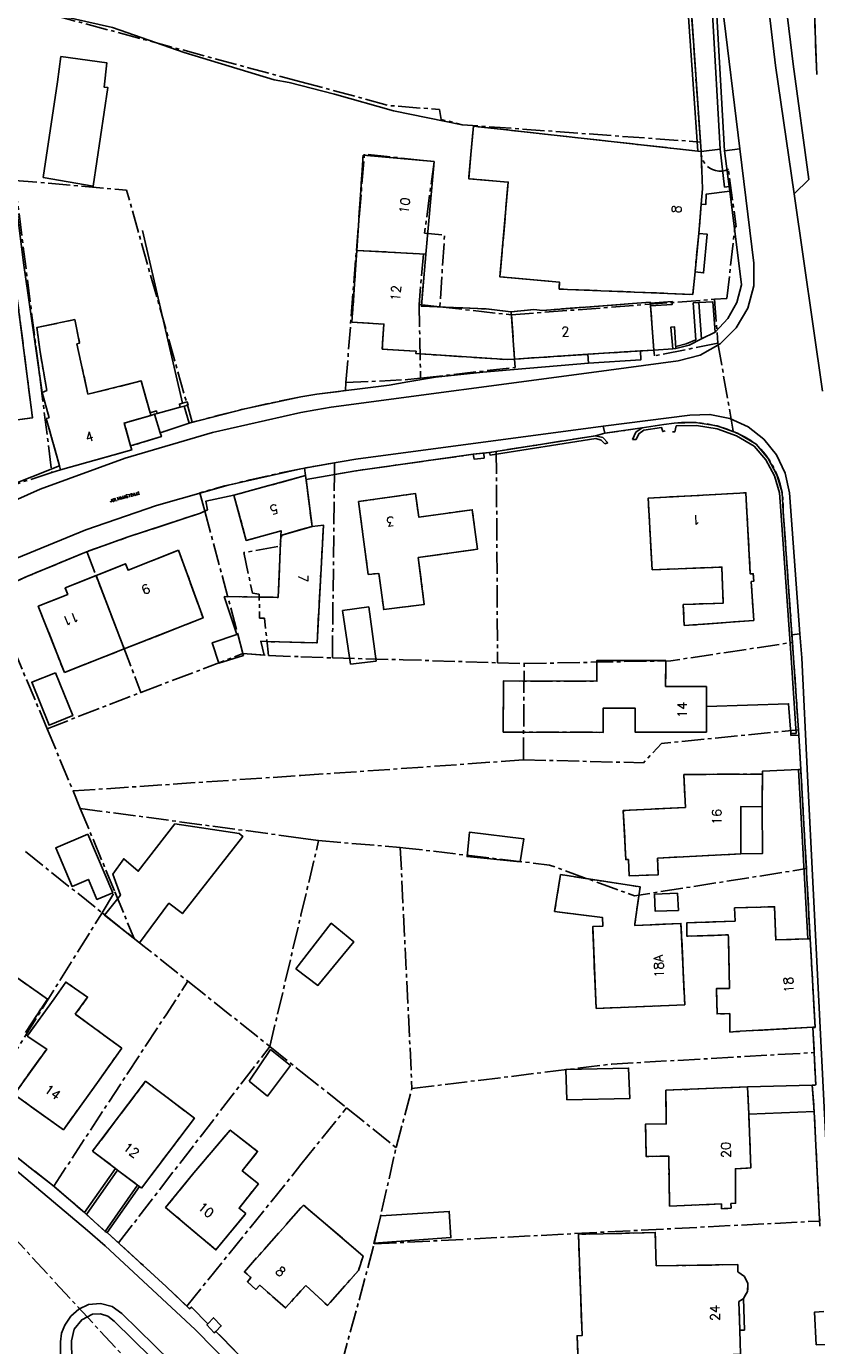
# Model space of a CAD drawing. Header units: metres. Extents: x 189938 to 192675, y 307646 to 311153.
# Tile 95 of 100: x 191965 to 192066, y 309610 to 309779. Entities that reach past the tile are written whole.
import ezdxf

# ---------------------------------------------------------------- set-up
doc = ezdxf.new("R2010")
doc.units = ezdxf.units.M
doc.linetypes.add('1-200 CENTER', pattern=[4.28625, 2.8575, -0.47625, 0.47625, -0.47625])
for name, color, linetype in [('PH-BEST-HUISNUMMERS', 7, 'Continuous'), ('PH-BEST-KADASTRALE-GRENS', 240, '1-200 CENTER'), ('PH-BEST-KANTVERHARDING', 252, 'Continuous'), ('PH-BEST-STAATNAAM', 7, 'Continuous')]:
    doc.layers.add(name, color=color, linetype=linetype)
doc.styles.add('ROMANS', font='romans.shx')

msp = doc.modelspace()

# ---------------------------------------------------------------- linework, layer by layer
at = {"layer": 'PH-BEST-KADASTRALE-GRENS'}
for p, q in [((191960.002, 309783.062), (192000, 309772.29)), ((192051.22, 309764.573), (192050.021, 309781.86)), ((192066.108, 309774.217), (192065.852, 309781.133)), ((192066.15, 309773.25), (192066.108, 309774.217)), ((192051.304, 309763.361), (192051.22, 309764.573)), ((192007.15, 309750.681), (192007.965, 309762.889)), ((192050.894, 309763.407), (192051.304, 309763.361)), ((191963.299, 309759.658), (191968.061, 309722.195)), ((192051.334, 309756.594), (192051.022, 309752.864)), ((192051.022, 309752.864), (192050.541, 309747.943)), ((192005.772, 309733.718), (192007.109, 309750.683)), ((192050.541, 309747.943), (192050.256, 309745.027)), ((192015.15, 309743.751), (192015.339, 309734.292)), ((192017.807, 309743.447), (192015.15, 309743.751)), ((192026.983, 309742.409), (192053.047, 309744.412)), ((192044.809, 309743.909), (192044.8, 309744.029)), ((192044.836, 309743.559), (192044.809, 309743.909)), ((192053.047, 309744.412), (192054.617, 309744.499)), ((192053.047, 309744.412), (192053.473, 309738.77)), ((192017.807, 309743.447), (192026.983, 309742.409)), ((192026.983, 309742.409), (192027.404, 309736.737)), ((192045.266, 309737.892), (192044.836, 309743.559)), ((192053.473, 309738.77), (192045.322, 309737.149)), ((192053.473, 309738.77), (192055.434, 309727.466)), ((192027.404, 309736.737), (192036.773, 309737.351)), ((192036.773, 309737.351), (192043.53, 309737.781)), ((192043.53, 309737.781), (192045.266, 309737.892)), ((192045.266, 309737.892), (192045.322, 309737.149)), ((192015.339, 309734.292), (192027.474, 309735.669)), ((192027.404, 309736.737), (192027.474, 309735.669)), ((191979.513, 309733.939), (191972.685, 309732.224)), ((191979.513, 309733.939), (191980.644, 309729.848)), ((192005.692, 309732.703), (192005.772, 309733.718)), ((192005.772, 309733.718), (192013.707, 309734.107)), ((192013.707, 309734.107), (192015.339, 309734.292)), ((191967.688, 309729.217), (191966.815, 309732.459)), ((192002.047, 309732.248), (192000, 309731.879)), ((192002.047, 309732.248), (192005.692, 309732.703)), ((191967.688, 309729.217), (191967.328, 309729.127)), ((191969.022, 309723.067), (191967.328, 309729.127)), ((191980.644, 309729.848), (191980.737, 309729.523)), ((192046.519, 309728.339), (192047.841, 309728.515)), ((192037.781, 309726.905), (192025.051, 309724.903)), ((192046.519, 309728.339), (192043.767, 309727.934)), ((192004.296, 309721.937), (192004.313, 309723.453)), ((192025.051, 309724.903), (192024.192, 309724.768)), ((192025.051, 309724.903), (192025.212, 309697.802)), ((191969.166, 309722.551), (191968.061, 309722.195)), ((191969.166, 309722.551), (191969.022, 309723.067)), ((192000, 309721.643), (191991.378, 309719.283)), ((192000.458, 309722.757), (192000, 309722.668)), ((192000.582, 309721.802), (192000, 309721.643)), ((192000.458, 309722.757), (192001.426, 309715.274)), ((192000.582, 309721.802), (192000.648, 309721.293)), ((192004.021, 309698.424), (192004.296, 309721.937)), ((192000.648, 309721.293), (192001.425, 309715.28)), ((191987.037, 309719.61), (191987.667, 309717.256)), ((192007.363, 309718.487), (192008.464, 309710.421)), ((191987.667, 309717.256), (191992.56, 309698.978)), ((192063.04, 309700.418), (192061.841, 309717.256)), ((192001.426, 309715.274), (192000, 309714.874)), ((191972.545, 309712.056), (191979.464, 309693.99)), ((192015.043, 309711.317), (192022.654, 309712.353)), ((191990.167, 309706.315), (191991.758, 309701.438)), ((192000, 309700.401), (191995.634, 309700.512)), ((191963.127, 309699.616), (191967.444, 309689.349)), ((191969.656, 309696.575), (191977.324, 309699.579)), ((191979.464, 309693.99), (191992.56, 309698.978)), ((191992.56, 309698.978), (191995.279, 309698.768)), ((191992.56, 309698.978), (191995.817, 309698.727)), ((191995.817, 309698.727), (192000, 309698.573)), ((192000, 309698.573), (192004.021, 309698.424)), ((192025.212, 309697.802), (192028.611, 309697.692)), ((192028.531, 309685.354), (192028.611, 309697.692)), ((192052.001, 309692.204), (192052.009, 309694.75)), ((191967.444, 309689.349), (191979.464, 309693.99)), ((192051.991, 309688.896), (192052.001, 309692.204)), ((191967.444, 309689.349), (191970.765, 309681.364)), ((192063.854, 309688.501), (192063.805, 309689.219)), ((192063.854, 309688.501), (192064.106, 309684.114)), ((191970.765, 309681.364), (192000, 309683.351)), ((192049.095, 309683.48), (192059.206, 309683.528)), ((192059.206, 309683.528), (192059.138, 309679.336)), ((192064.81, 309671.402), (192064.106, 309684.114)), ((191970.765, 309681.364), (191971.691, 309679.132)), ((191971.691, 309679.132), (192000, 309675.324)), ((191971.691, 309679.132), (191976.128, 309668.434)), ((192000, 309665.445), (192002.268, 309675.022)), ((192002.268, 309675.022), (192012.732, 309674.109)), ((191964.664, 309673.59), (191974.495, 309665.74)), ((192012.732, 309674.109), (192014.235, 309643.216)), ((192045.742, 309672.763), (192056.409, 309673.292)), ((192065.308, 309662.41), (192064.81, 309671.402)), ((191974.495, 309665.74), (191976.128, 309668.434)), ((191976.128, 309668.434), (191978.608, 309662.46)), ((192055.598, 309666.367), (192055.678, 309664.661)), ((191957.74, 309638.865), (191974.495, 309665.74)), ((191974.495, 309665.74), (191978.608, 309662.46)), ((191996.009, 309648.593), (192000, 309665.445)), ((192064.993, 309662.399), (192065.308, 309662.41)), ((192065.308, 309662.41), (192065.929, 309651.024)), ((191968.36, 309654.699), (191964.884, 309649.937)), ((191977.007, 309648.385), (191971.06, 309652.727)), ((192065.656, 309651.059), (192056.344, 309650.55)), ((192065.929, 309651.024), (192065.658, 309651.018)), ((192065.658, 309651.018), (192065.814, 309647.819)), ((191973.891, 309643.98), (191977.007, 309648.385)), ((191996.009, 309648.593), (192000, 309645.404)), ((192000, 309645.404), (192005.852, 309640.727)), ((192012.197, 309635.647), (192014.235, 309643.216)), ((192052.936, 309643.251), (192046.778, 309642.984)), ((192057.262, 309643.438), (192052.936, 309643.251)), ((192057.415, 309639.911), (192057.262, 309643.438)), ((192000, 309633.47), (192005.852, 309640.727)), ((192005.852, 309640.727), (192012.197, 309635.647)), ((192009.401, 309623.283), (192012.197, 309635.647)), ((191973.28, 309635.184), (191976.221, 309632.95)), ((191976.221, 309632.95), (191976.49, 309632.746)), ((191976.49, 309632.746), (191979.046, 309630.804)), ((191985.357, 309615.31), (192000, 309633.47)), ((191968.298, 309630.682), (191968.115, 309630.838)), ((191979.046, 309630.804), (191979.277, 309630.629)), ((191979.277, 309630.629), (191979.534, 309630.434)), ((192000.329, 309628.272), (192000, 309627.901)), ((192003.149, 309625.865), (192000.329, 309628.272)), ((192009.401, 309623.283), (192066.524, 309626.218)), ((191962.63, 309624.701), (191977.069, 309609.064)), ((192005.194, 309607.822), (192009.401, 309623.283)), ((192000, 309617.272), (192000.615, 309617.952)), ((192056.272, 309612.212), (192056.155, 309615.89)), ((191988.887, 309611.887), (191989.078, 309612.077))]:
    msp.add_line(p, q, dxfattribs=at)
at = {"layer": 'PH-BEST-KADASTRALE-GRENS', "flags": 128}
for points in [[(192066.15, 309773.25), (192066.108, 309774.217), (192065.852, 309781.133)], [(192000, 309772.29), (192011.314, 309769.243), (192017.779, 309768.741), (192017.984, 309767.481), (192020.683, 309766.786), (192051.22, 309764.573)], [(192021.79, 309762.959), (192022.109, 309766.606), (192050.894, 309763.407)], [(192007.109, 309750.683), (192008.135, 309763.026), (192017.07, 309762.072), (192015.854, 309752.891), (192018.417, 309752.661), (192017.807, 309743.447)], [(192016.004, 309750.195), (192017.07, 309762.072), (192007.965, 309762.889)], [(192021.79, 309762.959), (192021.52, 309759.872), (192026.577, 309759.43), (192025.507, 309747.275), (192033.154, 309746.62), (192033.116, 309745.717), (192050.256, 309745.027)], [(192051.304, 309763.361), (192051.501, 309758.59), (192051.334, 309756.594)], [(192054.809, 309761.079), (192054.419, 309760.932), (192054.009, 309760.853), (192053.592, 309760.845), (192053.18, 309760.908), (192052.784, 309761.039), (192052.416, 309761.236), (192052.087, 309761.493), (192051.807, 309761.802), (192051.582, 309762.153), (192051.421, 309762.538), (192051.327, 309762.945), (192051.304, 309763.361)], [(192054.617, 309744.499), (192055.658, 309753.704), (192055.817, 309753.715), (192054.809, 309761.079)], [(191963.299, 309759.658), (191977.636, 309758.385), (191986.051, 309728.632)], [(192007.15, 309750.681), (192006.537, 309741.493), (192010.628, 309741.22), (192010.415, 309738.027), (192013.947, 309737.791)], [(192007.109, 309750.683), (192015.716, 309750.211), (192015.15, 309743.751)], [(192026.955, 309742.791), (192026.916, 309742.787), (192023.752, 309743.166), (192022.655, 309743.22), (192015.444, 309743.517), (192016.004, 309750.195)], [(191952.552, 309738.582), (191953.559, 309730.734), (191954.769, 309730.888), (191955.28, 309726.872), (191959.804, 309727.453), (191959.679, 309728.424), (191965.568, 309729.205), (191963.58, 309744.814), (191959.612, 309744.306), (191960.22, 309739.565), (191952.552, 309738.582)], [(192044.8, 309744.029), (192030.983, 309742.984), (192029.858, 309743.113), (192026.955, 309742.791)], [(191966.815, 309732.459), (191967.392, 309732.722), (191966.531, 309737.687), (191966.132, 309740.795), (191970.992, 309741.795), (191971.615, 309738.782), (191971.27, 309738.678), (191972.685, 309732.224)], [(192013.947, 309737.791), (192014.755, 309737.737), (192014.735, 309737.438), (192026.446, 309736.674), (192027.404, 309736.737)], [(192045.266, 309737.892), (192036.773, 309737.351), (192031.521, 309737.007), (192027.404, 309736.737)], [(192000, 309731.879), (191996.487, 309731.183), (191992.99, 309730.41), (191989.51, 309729.559), (191986.051, 309728.632)], [(191980.737, 309729.523), (191977.323, 309728.525), (191978.154, 309725.602)], [(191986.051, 309728.632), (191981.956, 309727.293), (191982.107, 309726.805), (191978.154, 309725.602)], [(192047.841, 309728.515), (192048.806, 309728.603), (192049.775, 309728.628), (192050.743, 309728.59), (192051.706, 309728.489), (192052.661, 309728.325), (192053.604, 309728.099), (192054.529, 309727.813), (192055.434, 309727.466)], [(192037.781, 309726.905), (192038.952, 309727.223), (192043.767, 309727.934)], [(192055.434, 309727.466), (192056.202, 309727.117), (192056.948, 309726.724), (192057.671, 309726.29), (192058.368, 309725.815)], [(191978.154, 309725.602), (191978.296, 309725.102), (191969.166, 309722.551)], [(191978.154, 309725.602), (191978.296, 309725.102), (191969.166, 309722.551)], [(192058.368, 309725.815), (192058.975, 309725.197), (192059.532, 309724.534), (192060.035, 309723.83), (192060.482, 309723.088), (192060.869, 309722.313), (192061.195, 309721.511), (192061.457, 309720.685), (192061.653, 309719.842), (192061.783, 309718.986), (192061.846, 309718.122), (192061.841, 309717.256)], [(192004.313, 309723.453), (192002.383, 309723.116), (192000.458, 309722.757)], [(192004.296, 309721.937), (192007.052, 309722.424), (192022.08, 309724.538), (192024.192, 309724.768)], [(191968.061, 309722.195), (191963.299, 309720.662), (191958.959, 309718.866), (191955.435, 309717.229), (191950.951, 309715.751)], [(192000, 309722.668), (191996.738, 309721.998), (191993.489, 309721.264), (191990.255, 309720.468), (191987.037, 309719.61)], [(191991.378, 309719.283), (191992.989, 309713.48), (191997.45, 309714.719), (191997.423, 309714.137)], [(192022.654, 309712.353), (192021.965, 309717.424), (192015.099, 309716.492), (192014.704, 309719.489), (192007.363, 309718.487)], [(192045.027, 309709.739), (192044.527, 309718.91), (192057.055, 309719.592), (192057.621, 309709.19), (192058.011, 309709.214), (192058.069, 309708.245), (192057.741, 309708.208), (192058.074, 309703.241), (192049.133, 309702.562)], [(191987.667, 309717.256), (191987.096, 309716.994), (191977.827, 309713.929), (191972.545, 309712.056)], [(192000, 309714.874), (191997.537, 309714.182), (191997.277, 309712.734), (191992.675, 309711.921), (191993.777, 309706.706), (191994.654, 309706.605), (191994.667, 309703.518), (191995.326, 309703.523), (191995.817, 309698.727)], [(192001.425, 309715.28), (192002.867, 309715.455), (192002.071, 309700.349), (192000, 309700.401)], [(191997.423, 309714.137), (191997.061, 309706.185), (191990.167, 309706.315)], [(191972.545, 309712.056), (191972.503, 309712.041), (191964.822, 309708.848), (191960.18, 309706.695)], [(191984.304, 309712.228), (191977.826, 309709.67), (191977.514, 309710.5), (191973.721, 309708.984)], [(191977.324, 309699.579), (191987.451, 309703.546), (191984.304, 309712.228)], [(192015.043, 309711.317), (192015.812, 309705.291), (192010.611, 309704.628), (192009.97, 309709.261), (192008.628, 309709.126), (192008.464, 309710.421)], [(192045.027, 309709.739), (192053.984, 309710.072), (192054.156, 309705.453), (192049.032, 309705.262), (192049.133, 309702.562)], [(191973.721, 309708.984), (191969.765, 309707.395), (191970.096, 309706.572), (191966.315, 309705.052), (191969.656, 309696.575)], [(191995.634, 309700.512), (191994.85, 309700.571), (191995.279, 309698.768)], [(192028.611, 309697.692), (192047.417, 309698.061), (192063.04, 309700.418)], [(192063.805, 309689.219), (192063.181, 309698.439), (192063.04, 309700.418)], [(192004.021, 309698.424), (192013.102, 309698.191), (192025.212, 309697.802)], [(192052.009, 309694.75), (192046.769, 309694.766), (192046.779, 309698.076), (192037.959, 309698.103), (192037.951, 309695.433), (192025.961, 309695.47), (192025.941, 309688.92), (192038.761, 309688.881), (192038.77, 309691.987), (192042.86, 309691.974), (192042.851, 309688.924), (192051.991, 309688.896)], [(192028.531, 309685.354), (192043.923, 309684.982), (192046.215, 309687.464), (192063.805, 309689.219)], [(192000, 309683.351), (192012.883, 309684.227), (192028.531, 309685.354)], [(192049.095, 309683.48), (192049.304, 309679.26), (192041.339, 309678.865), (192041.652, 309672.56), (192041.989, 309672.577)], [(192059.138, 309679.336), (192056.418, 309679.38), (192056.409, 309673.292)], [(192000, 309675.324), (192002.201, 309675.028), (192002.268, 309675.022)], [(192012.732, 309674.109), (192013.456, 309674.046), (192031.88, 309671.867), (192042.776, 309667.919), (192064.81, 309671.402)], [(192041.989, 309672.577), (192042.074, 309670.493), (192045.827, 309670.615), (192045.742, 309672.763)], [(192037.838, 309653.479), (192037.409, 309663.979), (192038.722, 309664.034), (192038.688, 309665.121), (192032.525, 309665.913), (192033.287, 309670.643), (192043.506, 309669.053), (192042.825, 309664.341), (192042.795, 309664.115), (192048.735, 309664.38), (192049.216, 309653.947), (192037.838, 309653.479)], [(192055.598, 309666.367), (192060.743, 309666.529), (192060.877, 309662.258), (192064.993, 309662.399)], [(192055.678, 309664.661), (192049.496, 309664.471), (192049.486, 309662.741), (192054.798, 309662.91), (192054.814, 309662.56)], [(191978.608, 309662.46), (191979.725, 309661.571), (191985.509, 309656.961)], [(192054.814, 309662.56), (192054.951, 309656.046), (192053.292, 309656.047), (192053.364, 309652.772), (192054.985, 309652.815), (192055.01, 309650.455), (192056.344, 309650.55)], [(192065.308, 309662.41), (192065.927, 309651.074), (192065.656, 309651.059)], [(191962.523, 309657.929), (191962.653, 309658.093), (191967.475, 309654.683), (191964.683, 309650.379)], [(191968.298, 309630.682), (191982.693, 309652.68), (191985.509, 309656.961)], [(191968.36, 309654.699), (191969.84, 309656.852), (191972.626, 309654.94), (191971.06, 309652.727)], [(191985.509, 309656.961), (191995.948, 309648.643), (191996.009, 309648.593)], [(191964.884, 309649.937), (191967.386, 309648.264), (191963.216, 309642.463), (191969.531, 309637.927), (191973.891, 309643.98)], [(191976.608, 309623.413), (191995.904, 309648.456), (191996.009, 309648.593)], [(192014.235, 309643.216), (192039.876, 309646.342), (192065.814, 309647.819)], [(192065.814, 309647.819), (192066.017, 309643.668), (192065.577, 309643.645), (192065.816, 309640.271), (192065.942, 309637.824), (192066.524, 309626.218)], [(191979.534, 309630.434), (191986.338, 309639.393), (191980.079, 309644.147), (191973.28, 309635.184)], [(192046.778, 309642.984), (192046.835, 309638.683), (192044.198, 309638.648), (192044.252, 309634.504), (192047.164, 309634.542), (192047.248, 309628.125)], [(191968.115, 309630.838), (191965.275, 309633.061), (191960.176, 309637.098), (191957.74, 309638.865)], [(192047.248, 309628.125), (192053.919, 309628.414), (192053.945, 309627.805), (192055.166, 309627.871), (192055.128, 309628.466), (192055.737, 309628.492), (192055.716, 309632.923), (192057.712, 309633.044), (192057.415, 309639.911)], [(191992.463, 309632.646), (191994.436, 309635.146), (191990.92, 309637.89), (191986.26, 309632.405)], [(191986.26, 309632.405), (191982.634, 309627.97), (191989.084, 309622.517), (191992.925, 309627.182)], [(191992.925, 309627.182), (191992.061, 309627.866), (191994.531, 309630.989), (191992.463, 309632.646)], [(191976.608, 309623.413), (191975.132, 309624.735), (191974.899, 309624.882), (191972.247, 309627.3), (191968.298, 309630.682)], [(192000, 309627.901), (191992.737, 309619.705), (191993.583, 309618.964), (191993.136, 309618.433), (191994.213, 309617.457), (191994.702, 309617.985), (191998.022, 309615.083), (192000, 309617.272)], [(192003.149, 309625.865), (192007.966, 309621.736), (192007.357, 309619.865)], [(192039.062, 309605.997), (192039.093, 309605.24), (192038.548, 309605.218), (192038.483, 309606.812), (192035.586, 309606.663), (192035.409, 309611.509), (192036.048, 309611.523), (192035.584, 309624.539), (192038.765, 309624.561)], [(192045.541, 309620.468), (192045.438, 309624.761), (192038.765, 309624.561)], [(191985.357, 309615.31), (191982.726, 309617.818), (191976.773, 309623.266), (191976.608, 309623.413)], [(192045.541, 309620.468), (192056.019, 309620.627), (192056.033, 309619.718)], [(192000.615, 309617.952), (192003.384, 309615.401), (192007.357, 309619.865)], [(192056.033, 309619.718), (192056.871, 309619.125), (192057.322, 309618.203), (192057.277, 309617.178), (192056.747, 309616.299)], [(191988.057, 309613.048), (191985.946, 309615.179), (191985.715, 309614.968), (191985.357, 309615.31)], [(192056.747, 309616.299), (192056.469, 309616.069), (192056.155, 309615.89)], [(191988.887, 309611.887), (191987.933, 309612.913), (191988.057, 309613.048)], [(192000, 309600.462), (191998.077, 309602.417), (191998.34, 309602.672), (191989.078, 309612.077)], [(192053.583, 309609.033), (192056.376, 309609.141), (192056.272, 309612.212)]]:
    msp.add_lwpolyline(points, dxfattribs=at)
at = {"layer": 'PH-BEST-KANTVERHARDING', "color": 8}
for p, q in [((191968.766, 309772.289), (191966.946, 309760.017)), ((192007.15, 309750.681), (192007.965, 309762.889)), ((192050.894, 309763.407), (192051.304, 309763.361)), ((192053.765, 309763.654), (192051.304, 309763.361)), ((192056.28, 309763.679), (192054.302, 309763.46)), ((192054.894, 309758.868), (192054.302, 309763.46)), ((192058.067, 309749.046), (192056.28, 309763.679)), ((192054.894, 309758.868), (192054.984, 309758.287)), ((192065.11, 309759.783), (192063.234, 309757.928)), ((192054.984, 309758.287), (192056.498, 309746.274)), ((192063.234, 309757.928), (192066.89, 309732.615)), ((192051.334, 309756.594), (192051.022, 309752.864)), ((191984.822, 309731.087), (191979.687, 309753.237)), ((192051.022, 309752.864), (192050.541, 309747.943)), ((192007.15, 309750.681), (192016.004, 309750.195)), ((192050.541, 309747.943), (192050.256, 309745.027)), ((192044.809, 309743.909), (192044.8, 309744.029)), ((192044.836, 309743.559), (192044.809, 309743.909)), ((192051.345, 309739.319), (192051.012, 309743.986)), ((192026.955, 309742.791), (192027.404, 309736.737)), ((192045.266, 309737.892), (192044.836, 309743.559)), ((192053.116, 309740.213), (192051.345, 309739.319)), ((192027.404, 309736.737), (192036.773, 309737.351)), ((192036.773, 309737.351), (192043.53, 309737.781)), ((192036.773, 309737.351), (192036.877, 309736.228)), ((192043.53, 309737.781), (192045.266, 309737.892)), ((192047.674, 309738.053), (192045.266, 309737.892)), ((192048.065, 309738.107), (192047.674, 309738.053)), ((191979.513, 309733.939), (191972.685, 309732.224)), ((191979.513, 309733.939), (191980.644, 309729.848)), ((191967.688, 309729.217), (191966.815, 309732.459)), ((191984.524, 309730.564), (191981.56, 309729.764)), ((191985.005, 309730.69), (191984.524, 309730.564)), ((191985.645, 309728.518), (191985.005, 309730.69)), ((191967.688, 309729.217), (191967.328, 309729.127)), ((191969.022, 309723.067), (191967.328, 309729.127)), ((191980.644, 309729.848), (191980.737, 309729.523)), ((191980.737, 309729.523), (191981.2, 309729.659)), ((191981.2, 309729.659), (191981.56, 309729.764)), ((191981.956, 309727.293), (191981.2, 309729.659)), ((191985.645, 309728.518), (191981.956, 309727.293)), ((192049.855, 309729.549), (192038.775, 309728.148)), ((192038.775, 309728.148), (192007.039, 309723.892)), ((192037.781, 309726.905), (192024.192, 309724.768)), ((192037.781, 309726.905), (192038.952, 309727.223)), ((192038.775, 309728.148), (192038.952, 309727.223)), ((192038.952, 309727.223), (192043.767, 309727.934)), ((192046.519, 309728.339), (192043.767, 309727.934)), ((192039.364, 309726.021), (192038.956, 309725.874)), ((192042.536, 309726.443), (192042.969, 309726.44)), ((192022.08, 309724.538), (192023.446, 309724.687)), ((192023.446, 309724.687), (192024.192, 309724.768)), ((191969.166, 309722.551), (191969.022, 309723.067)), ((192000.582, 309721.802), (191991.378, 309719.283)), ((192000.582, 309721.802), (192000.648, 309721.293)), ((192000.648, 309721.293), (192001.425, 309715.28)), ((192007.363, 309718.487), (192008.464, 309710.421)), ((192062.664, 309719.588), (192063.995, 309701.513)), ((192062.97, 309701.399), (192061.841, 309717.256)), ((192001.425, 309715.28), (191997.423, 309714.137)), ((192015.043, 309711.317), (192022.654, 309712.353)), ((191973.721, 309708.984), (191977.324, 309699.579)), ((191990.167, 309706.315), (191991.758, 309701.438)), ((192005.306, 309704.5), (192008.704, 309704.964)), ((192009.659, 309697.997), (192008.704, 309704.964)), ((192005.306, 309704.5), (192006.358, 309697.606)), ((192063.995, 309701.513), (192062.97, 309701.399)), ((191969.656, 309696.575), (191977.324, 309699.579)), ((191992.56, 309698.978), (191995.279, 309698.768)), ((192006.358, 309697.606), (192009.659, 309697.997)), ((192052.001, 309692.204), (192052.009, 309694.75)), ((192051.991, 309688.896), (192052.001, 309692.204)), ((192063.854, 309688.501), (192064.106, 309684.114)), ((192049.095, 309683.48), (192059.206, 309683.528)), ((192059.206, 309683.528), (192059.138, 309679.336)), ((192064.106, 309684.114), (192063.792, 309684.1)), ((192064.993, 309662.399), (192063.792, 309684.1)), ((192065.308, 309662.41), (192064.106, 309684.114)), ((192045.742, 309672.763), (192056.409, 309673.292)), ((192055.598, 309666.367), (192055.678, 309664.661)), ((192064.993, 309662.399), (192065.308, 309662.41)), ((192064.994, 309662.386), (192064.993, 309662.399)), ((191968.36, 309654.699), (191964.884, 309649.937)), ((191977.007, 309648.385), (191971.06, 309652.727)), ((192065.656, 309651.059), (192056.344, 309650.55)), ((191973.891, 309643.98), (191977.007, 309648.385)), ((192034.077, 309641.742), (192033.979, 309645.668)), ((192052.936, 309643.251), (192046.778, 309642.984)), ((192057.262, 309643.438), (192052.936, 309643.251)), ((192057.262, 309643.438), (192065.577, 309643.645)), ((192057.415, 309639.911), (192057.262, 309643.438)), ((192065.577, 309643.645), (192065.816, 309640.271)), ((192057.415, 309639.911), (192065.816, 309640.271)), ((192065.816, 309640.271), (192066.557, 309625.552)), ((191973.28, 309635.184), (191976.221, 309632.95)), ((191976.221, 309632.95), (191972.247, 309627.3)), ((191976.49, 309632.746), (191972.499, 309627.071)), ((191976.221, 309632.95), (191976.49, 309632.746)), ((191976.49, 309632.746), (191979.046, 309630.804)), ((191974.899, 309624.882), (191979.046, 309630.804)), ((191979.277, 309630.629), (191975.132, 309624.735)), ((191979.046, 309630.804), (191979.277, 309630.629)), ((191979.277, 309630.629), (191979.534, 309630.434)), ((191972.499, 309627.071), (191972.247, 309627.3)), ((191974.899, 309624.882), (191972.499, 309627.071)), ((192003.149, 309625.865), (192000.329, 309628.272)), ((191975.132, 309624.735), (191974.899, 309624.882)), ((192056.272, 309612.212), (192056.155, 309615.89)), ((191998.34, 309602.672), (191989.078, 309612.077)), ((191970.565, 309610.842), (191970.601, 309608.444))]:
    msp.add_line(p, q, dxfattribs=at)
for points in [[(192054.302, 309763.46), (192053.309, 309781.549), (192052.03, 309794.197), (192049.764, 309808.997)], [(192056.28, 309763.679), (192053.995, 309782.269), (192051.034, 309807.114)], [(192051.229, 309794.011), (192052.785, 309781.024), (192053.765, 309763.654)], [(192058.948, 309790.833), (192059.004, 309789.901), (192060.859, 309774.37), (192063.234, 309757.928)], [(192061.343, 309789.39), (192063.121, 309774.575), (192065.11, 309759.783)], [(191966.815, 309732.459), (191964.465, 309748.762), (191960.064, 309783.431)], [(192020.683, 309766.786), (192011.866, 309768.58), (192004.281, 309770.692), (191998.473, 309772.219), (191996.563, 309772.538), (191985.004, 309776.06), (191975.817, 309779.256), (191967.666, 309781.076), (191960.064, 309783.431)], [(192051.304, 309763.361), (192050.021, 309781.86), (192049.597, 309781.84), (192050.894, 309763.407)], [(192066.15, 309773.25), (192066.108, 309774.217), (192065.852, 309781.133)], [(191968.766, 309772.289), (191969.218, 309775.531), (191975.092, 309774.744), (191974.771, 309771.597), (191975.23, 309771.544), (191973.359, 309758.905), (191966.946, 309760.017)], [(192021.79, 309762.959), (192022.109, 309766.606), (192050.894, 309763.407)], [(192016.004, 309750.195), (192017.07, 309762.072), (192007.965, 309762.889)], [(192021.79, 309762.959), (192021.52, 309759.872), (192026.577, 309759.43), (192025.507, 309747.275), (192033.154, 309746.62), (192033.116, 309745.717), (192050.256, 309745.027)], [(192051.304, 309763.361), (192051.501, 309758.59), (192051.334, 309756.594)], [(192053.765, 309763.654), (192054.319, 309758.797), (192054.894, 309758.868)], [(192054.984, 309758.287), (192051.971, 309757.905), (192051.906, 309756.541), (192051.334, 309756.594)], [(192051.022, 309752.864), (192052.09, 309752.776), (192051.638, 309747.798), (192050.541, 309747.943)], [(192007.15, 309750.681), (192006.537, 309741.493), (192010.628, 309741.22), (192010.415, 309738.027), (192013.947, 309737.791)], [(192026.955, 309742.791), (192026.916, 309742.787), (192023.752, 309743.166), (192022.655, 309743.22), (192015.444, 309743.517), (192016.004, 309750.195)], [(192048.354, 309736.525), (192051.191, 309737.256), (192053.739, 309738.7), (192055.823, 309740.759), (192057.299, 309743.289), (192058.064, 309746.117), (192058.067, 309749.046)], [(192053.116, 309740.213), (192054.736, 309741.931), (192055.887, 309743.993), (192056.498, 309746.274)], [(191952.552, 309738.582), (191953.559, 309730.734), (191954.769, 309730.888), (191955.28, 309726.872), (191959.804, 309727.453), (191959.679, 309728.424), (191965.568, 309729.205), (191963.58, 309744.814), (191959.612, 309744.306), (191960.22, 309739.565), (191952.552, 309738.582)], [(192044.8, 309744.029), (192030.983, 309742.984), (192029.858, 309743.113), (192026.955, 309742.791)], [(192044.809, 309743.909), (192047.604, 309744.103), (192047.591, 309743.728), (192044.836, 309743.559)], [(192051.012, 309743.986), (192050.313, 309743.95), (192050.644, 309739.209)], [(192051.012, 309743.986), (192052.834, 309744.08), (192053.116, 309740.213)], [(191966.815, 309732.459), (191967.392, 309732.722), (191966.531, 309737.687), (191966.132, 309740.795), (191970.992, 309741.795), (191971.615, 309738.782), (191971.27, 309738.678), (191972.685, 309732.224)], [(192048.065, 309738.107), (192047.888, 309740.896), (192047.433, 309740.854), (192047.674, 309738.053)], [(192048.065, 309738.107), (192049.769, 309738.541), (192051.345, 309739.319)], [(192050.644, 309739.209), (192049.403, 309738.683), (192048.093, 309738.369)], [(192013.947, 309737.791), (192014.755, 309737.737), (192014.735, 309737.438), (192026.446, 309736.674), (192027.404, 309736.737)], [(192036.877, 309736.228), (192043.592, 309736.664), (192043.53, 309737.781)], [(192048.354, 309736.525), (192037.274, 309735.016), (192003.852, 309730.555)], [(192013.69, 309733.845), (192017.271, 309734.409), (192023.34, 309735.074), (192036.877, 309736.228)], [(192002.047, 309732.248), (192011.306, 309733.403), (192013.688, 309733.821), (192013.69, 309733.845)], [(192000, 309731.879), (191992.784, 309730.362), (191985.645, 309728.518)], [(192002.047, 309732.248), (192001.023, 309732.067), (192000, 309731.879)], [(191981.56, 309729.764), (191981.47, 309730.086), (191980.644, 309729.848)], [(191984.524, 309730.564), (191984.403, 309730.97), (191984.822, 309731.087)], [(191984.822, 309731.087), (191985.421, 309731.256), (191985.526, 309730.841), (191985.005, 309730.69)], [(192003.852, 309730.555), (192001.924, 309730.223), (192000, 309729.871)], [(192000, 309729.871), (191988.637, 309727.333), (191977.464, 309724.054), (191966.532, 309720.048), (191955.886, 309715.333)], [(191980.737, 309729.523), (191977.323, 309728.525), (191978.154, 309725.602)], [(192047.841, 309728.515), (192050.617, 309728.599), (192053.361, 309728.164), (192055.975, 309727.225), (192058.368, 309725.815)], [(192049.855, 309729.549), (192052.441, 309729.64), (192054.98, 309729.134), (192057.333, 309728.057), (192059.376, 309726.468), (192060.999, 309724.452), (192062.115, 309722.117), (192062.664, 309719.588)], [(191981.956, 309727.293), (191982.107, 309726.805), (191978.154, 309725.602)], [(192037.781, 309726.905), (192038.704, 309726.699), (192039.364, 309726.021)], [(192043.767, 309727.934), (192042.954, 309727.351), (192042.536, 309726.443)], [(192042.969, 309726.44), (192043.309, 309727.158), (192043.96, 309727.612)], [(192043.96, 309727.612), (192046.254, 309727.967), (192046.393, 309727.435), (192046.725, 309727.551)], [(192048.096, 309728.165), (192047.924, 309727.411), (192047.66, 309727.396)], [(192048.096, 309728.165), (192050.742, 309728.223), (192053.354, 309727.796), (192055.844, 309726.898), (192058.128, 309725.56)], [(191978.154, 309725.602), (191978.296, 309725.102), (191969.166, 309722.551)], [(192024.192, 309724.768), (192024.256, 309724.424), (192037.835, 309726.559)], [(192037.835, 309726.559), (192038.482, 309726.359), (192038.956, 309725.874)], [(192058.128, 309725.56), (192059.614, 309723.805), (192060.706, 309721.782), (192061.357, 309719.577), (192061.54, 309717.285)], [(192058.368, 309725.815), (192059.915, 309724.009), (192061.04, 309721.915), (192061.692, 309719.629), (192061.841, 309717.256)], [(192007.039, 309723.892), (192003.513, 309723.316), (192000, 309722.668)], [(192000.648, 309721.293), (192007.052, 309722.424), (192022.08, 309724.538)], [(192023.446, 309724.687), (192023.484, 309724.053), (192022.195, 309723.916), (192022.08, 309724.538)], [(191969.022, 309723.067), (191962.163, 309720.3), (191955.435, 309717.229)], [(192000, 309722.668), (191990.661, 309720.572), (191981.452, 309717.961), (191972.403, 309714.842), (191963.541, 309711.226)], [(191991.378, 309719.283), (191987.787, 309718.506), (191988.027, 309717.421), (191987.096, 309716.994), (191977.827, 309713.929), (191972.503, 309712.041), (191964.822, 309708.848), (191960.231, 309706.716)], [(191991.378, 309719.283), (191992.989, 309713.48), (191997.45, 309714.719), (191997.423, 309714.137)], [(192022.654, 309712.353), (192021.965, 309717.424), (192015.099, 309716.492), (192014.704, 309719.489), (192007.363, 309718.487)], [(192045.027, 309709.739), (192044.527, 309718.91), (192057.055, 309719.592), (192057.621, 309709.19), (192058.011, 309709.214), (192058.069, 309708.245), (192057.741, 309708.208), (192058.074, 309703.241), (192049.133, 309702.562)], [(192061.54, 309717.285), (192062.878, 309698.417), (192063.486, 309688.751), (192062.818, 309688.746)], [(192001.425, 309715.28), (192002.867, 309715.455), (192002.071, 309700.349), (191995.634, 309700.512)], [(191997.423, 309714.137), (191997.061, 309706.185), (191990.167, 309706.315)], [(191984.304, 309712.228), (191977.826, 309709.67), (191977.514, 309710.5), (191973.721, 309708.984)], [(191977.324, 309699.579), (191987.451, 309703.546), (191984.304, 309712.228)], [(192015.043, 309711.317), (192015.812, 309705.291), (192010.611, 309704.628), (192009.97, 309709.261), (192008.628, 309709.126), (192008.464, 309710.421)], [(192045.027, 309709.739), (192053.984, 309710.072), (192054.156, 309705.453), (192049.032, 309705.262), (192049.133, 309702.562)], [(191973.721, 309708.984), (191969.765, 309707.395), (191970.096, 309706.572), (191966.315, 309705.052), (191969.656, 309696.575)], [(191991.758, 309701.438), (191988.622, 309700.372), (191989.453, 309697.771), (191992.62, 309698.755), (191992.56, 309698.978)], [(191991.758, 309701.438), (191991.892, 309701.474), (191992.56, 309698.978)], [(192063.854, 309688.501), (192063.181, 309698.439), (192062.97, 309701.399)], [(192063.995, 309701.513), (192064.222, 309698.432), (192064.96, 309683.3), (192067.87, 309625.511), (192070.641, 309569.378), (192070.935, 309563.277), (192071.803, 309554.466), (192073.716, 309543.677)], [(191995.634, 309700.512), (191994.85, 309700.571), (191995.279, 309698.768)], [(192052.009, 309694.75), (192046.769, 309694.766), (192046.779, 309698.076), (192037.959, 309698.103), (192037.951, 309695.433), (192025.961, 309695.47), (192025.941, 309688.92), (192038.761, 309688.881), (192038.77, 309691.987), (192042.86, 309691.974), (192042.851, 309688.924), (192051.991, 309688.896)], [(191968.513, 309696.53), (191965.469, 309695.303), (191967.687, 309689.801), (191970.73, 309691.028), (191968.513, 309696.53)], [(192062.818, 309688.746), (192062.523, 309692.549), (192052.001, 309692.204)], [(192062.818, 309688.746), (192062.837, 309688.481), (192063.854, 309688.501)], [(192049.095, 309683.48), (192049.304, 309679.26), (192041.339, 309678.865), (192041.652, 309672.56), (192041.989, 309672.577)], [(192063.792, 309684.1), (192059.177, 309683.887), (192059.206, 309683.528)], [(192059.138, 309679.336), (192056.418, 309679.38), (192056.409, 309673.292)], [(192056.409, 309673.292), (192059.176, 309673.325), (192059.138, 309679.336)], [(191925.418, 309675.089), (191925.937, 309678.782), (191923.802, 309678.964), (191922.049, 309661.74), (191935.6, 309653.381), (191944.597, 309647.781), (191948.534, 309645.203), (191955.142, 309640.749), (191960.176, 309637.098), (191965.275, 309633.061), (191968.115, 309630.838), (191972.247, 309627.3)], [(191983.827, 309677.16), (191992.052, 309675.927), (191992.544, 309675.507), (191984.793, 309665.65), (191983.072, 309666.973), (191979.304, 309661.892), (191974.809, 309665.436), (191976.846, 309667.99), (191975.87, 309670.711), (191977.279, 309672.672), (191979.13, 309671.065), (191983.827, 309677.16)], [(192028.125, 309672.262), (192021.294, 309672.947), (192021.613, 309676.092), (192028.573, 309675.243), (192028.125, 309672.262)], [(191972.682, 309675.817), (191968.554, 309674.068), (191970.645, 309669.134), (191972.747, 309670.025), (191973.836, 309667.456), (191975.862, 309668.314), (191972.682, 309675.817)], [(192041.989, 309672.577), (192042.074, 309670.493), (192045.827, 309670.615), (192045.742, 309672.763)], [(192037.838, 309653.479), (192037.409, 309663.979), (192038.722, 309664.034), (192038.688, 309665.121), (192032.525, 309665.913), (192033.287, 309670.643), (192043.506, 309669.053), (192042.825, 309664.341), (192042.795, 309664.115), (192048.735, 309664.38), (192049.216, 309653.947), (192037.838, 309653.479)], [(192048.397, 309666.043), (192045.427, 309665.945), (192045.347, 309668.128), (192048.269, 309668.245), (192048.397, 309666.043)], [(192055.598, 309666.367), (192060.743, 309666.529), (192060.877, 309662.258), (192064.993, 309662.399)], [(191999.331, 309658.55), (192003.882, 309664.398), (192006.78, 309662.003), (192002.169, 309656.432), (191999.331, 309658.55)], [(192055.678, 309664.661), (192049.496, 309664.471), (192049.486, 309662.741), (192054.798, 309662.91), (192054.814, 309662.56)], [(192054.814, 309662.56), (192054.951, 309656.046), (192053.292, 309656.047), (192053.364, 309652.772), (192054.985, 309652.815), (192055.01, 309650.455), (192056.344, 309650.55)], [(192065.308, 309662.41), (192065.927, 309651.074), (192065.656, 309651.059)], [(191918.779, 309661.871), (191939.237, 309649.471), (191946.49, 309644.871), (191952.582, 309640.832), (191957.688, 309637.206), (191963.917, 309632.359), (191972.613, 309625.017), (191974.908, 309623.031), (191986.445, 309612.315), (192001.155, 309597.354)], [(191962.523, 309657.929), (191962.653, 309658.093), (191967.475, 309654.683), (191964.683, 309650.379)], [(191968.36, 309654.699), (191969.84, 309656.852), (191972.626, 309654.94), (191971.06, 309652.727)], [(192065.656, 309651.059), (192066.017, 309643.668), (192065.577, 309643.645)], [(191964.884, 309649.937), (191967.386, 309648.264), (191963.216, 309642.463), (191969.531, 309637.927), (191973.891, 309643.98)], [(191993.336, 309644.153), (191996.093, 309648.198), (191998.649, 309646.165), (191995.695, 309642.241), (191993.336, 309644.153)], [(192033.979, 309645.668), (192042.004, 309645.842), (192042.174, 309641.919), (192034.077, 309641.742)], [(191979.534, 309630.434), (191986.338, 309639.393), (191980.079, 309644.147), (191973.28, 309635.184)], [(192046.778, 309642.984), (192046.835, 309638.683), (192044.198, 309638.648), (192044.252, 309634.504), (192047.164, 309634.542), (192047.248, 309628.125)], [(192047.248, 309628.125), (192053.919, 309628.414), (192053.945, 309627.805), (192055.166, 309627.871), (192055.128, 309628.466), (192055.737, 309628.492), (192055.716, 309632.923), (192057.712, 309633.044), (192057.415, 309639.911)], [(191992.463, 309632.646), (191994.436, 309635.146), (191990.92, 309637.89), (191986.26, 309632.405)], [(191986.26, 309632.405), (191982.634, 309627.97), (191989.084, 309622.517), (191992.925, 309627.182)], [(191992.925, 309627.182), (191992.061, 309627.866), (191994.531, 309630.989), (191992.463, 309632.646)], [(192000.329, 309628.272), (191992.737, 309619.705), (191993.583, 309618.964), (191993.136, 309618.433), (191994.213, 309617.457), (191994.702, 309617.985), (191998.022, 309615.083), (192000.615, 309617.952)], [(192010.25, 309626.868), (192019.019, 309627.456), (192019.233, 309624.107), (192009.335, 309623.379), (192010.25, 309626.868)], [(192003.149, 309625.865), (192007.966, 309621.736), (192007.357, 309619.865)], [(191988.057, 309613.048), (191985.946, 309615.179), (191985.715, 309614.968), (191982.726, 309617.818), (191976.773, 309623.266), (191975.132, 309624.735)], [(192039.062, 309605.997), (192039.093, 309605.24), (192038.548, 309605.218), (192038.483, 309606.812), (192035.586, 309606.663), (192035.409, 309611.509), (192036.048, 309611.523), (192035.584, 309624.539), (192038.765, 309624.561)], [(192045.541, 309620.468), (192045.438, 309624.761), (192038.765, 309624.561)], [(192045.541, 309620.468), (192056.019, 309620.627), (192056.033, 309619.718)], [(192000.615, 309617.952), (192003.384, 309615.401), (192007.357, 309619.865)], [(192056.033, 309619.718), (192056.871, 309619.125), (192057.322, 309618.203), (192057.277, 309617.178), (192056.747, 309616.299)], [(191972.752, 309615.501), (191971.507, 309614.911), (191970.466, 309614.009), (191969.705, 309612.861)], [(191977.035, 309614.353), (191975.777, 309615.246), (191974.288, 309615.645), (191972.752, 309615.501)], [(192056.747, 309616.299), (192056.469, 309616.069), (192056.155, 309615.89)], [(192056.747, 309616.299), (192056.877, 309612.231), (192056.272, 309612.212)], [(191973.246, 309614.276), (191971.878, 309613.56), (191970.928, 309612.343), (191970.565, 309610.842)], [(191976.032, 309613.371), (191975.243, 309614.025), (191974.269, 309614.342), (191973.246, 309614.276)], [(192008.807, 309580.845), (191992.598, 309597.158), (191976.032, 309613.371)], [(192050.76, 309540.336), (192026.976, 309564.413), (192017.17, 309574.405), (191995.895, 309595.895), (191977.035, 309614.353)], [(191988.057, 309613.048), (191988.769, 309613.822), (191989.775, 309612.77), (191989.078, 309612.077)], [(192067.069, 309614.602), (192065.855, 309614.529), (192066.086, 309610.349), (192067.604, 309610.379)], [(191969.705, 309612.861), (191969.303, 309611.828), (191969.173, 309610.727)], [(191988.057, 309613.048), (191987.933, 309612.913), (191988.887, 309611.887), (191989.078, 309612.077)], [(192053.583, 309609.033), (192056.376, 309609.141), (192056.272, 309612.212)], [(191969.173, 309610.727), (191968.752, 309579.508), (191968.527, 309560.561), (191968.243, 309539.511), (191967.948, 309516.862), (191967.495, 309488.329)]]:
    msp.add_lwpolyline(points, dxfattribs=at)

# ---------------------------------------------------------------- texts
at = {"layer": 'PH-BEST-HUISNUMMERS', "style": 'ROMANS'}
for s, rotation, p in [('10', 83.51434, (192013.785, 309755.335)), ('8', 85.24111, (192048.724, 309755.389)), ('12', 85.00792, (192012.673, 309744.129)), ('2', 3.72643, (192033.436, 309739.637)), ('4', 15.60693, (191972.53, 309726.087)), ('5', 195.30032, (191996.878, 309718.196)), ('3', 187.75743, (192011.914, 309716.584)), ('1', 183.09406, (192051.194, 309716.769)), ('7', 267.36362, (191999.7, 309709.175)), ('9', 201.53537, (191980.358, 309707.981)), ('11', 201.89715, (191971.211, 309704.325)), ('14', 89.82811, (192049.497, 309690.733)), ('16', 89.88541, (192053.914, 309677.019)), ('18A', 92.63638, (192046.553, 309657.435)), ('18', 93.15439, (192063.181, 309655.51)), ('14', 324.3224, (191966.94, 309642.865)), ('12', 322.76334, (191977.045, 309635.463)), ('20', 92.46466, (192055.153, 309634.336)), ('10', 319.78382, (191986.635, 309627.86)), ('8', 318.85181, (191996.612, 309619.636)), ('24', 91.7756, (192053.741, 309613.429))]:
    msp.add_text(s, height=1.2, rotation=rotation, dxfattribs=at).set_placement(p)
at = {"layer": 'PH-BEST-STAATNAAM', "style": 'ROMANS'}
msp.add_text('JULIANASTRAAT', height=0.4, rotation=14.48103, dxfattribs=at).set_placement((191975.548, 309718.383))

doc.saveas('drawing.dxf')
